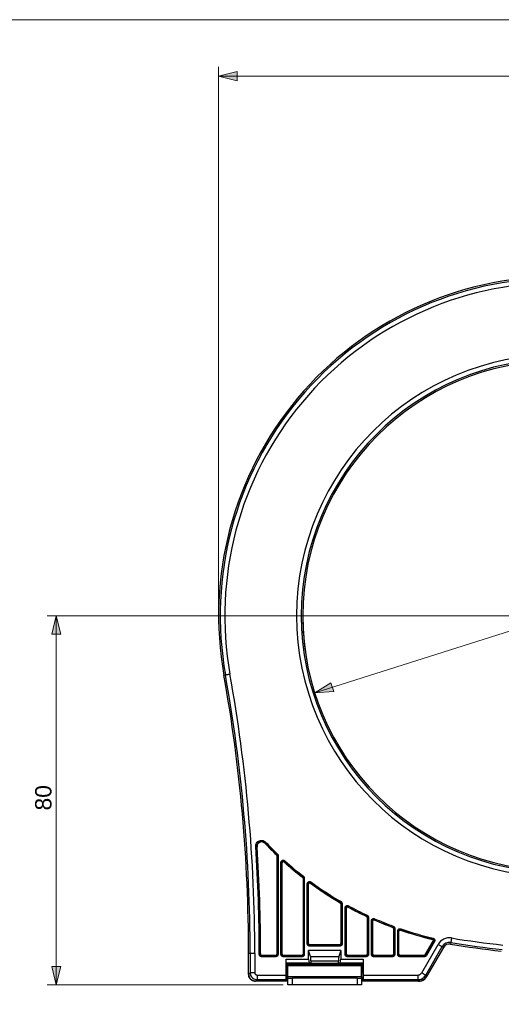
# Model space of a CAD drawing. Header units: inches. Extents: x 0 to 842, y 0 to 595.
# Tile 3 of 7: x 162 to 310, y 293 to 595. Entities that reach past the tile are written whole.
import ezdxf

# ---------------------------------------------------------------- set-up
doc = ezdxf.new("R2010")
doc.units = ezdxf.units.IN
doc.header["$MEASUREMENT"] = 0
doc.layers.add('Capa 1', color=7, linetype='Continuous')

# ---------------------------------------------------------------- blocks, each defined once
blk = doc.blocks.new('block 2')
at = {"layer": 'Capa 1', "lineweight": 0}
blk.add_lwpolyline([(0, 595.28), (841.89, 595.28), (841.89, 0), (0, 0), (0, 595.28)], dxfattribs=at)
at = {"layer": 'Capa 1', "color": 250, "lineweight": 25}
for points in [[(225.57, 393.89), (225.09, 393.8)], [(226.96, 394.14), (226.69, 394.09), (226.44, 394.04), (226.2, 394), (225.99, 393.96), (225.81, 393.93), (225.68, 393.91), (225.6, 393.89), (225.57, 393.89)], [(234.86, 341.22), (234.85, 341.42), (234.88, 341.63), (234.93, 341.85), (235.01, 342.08), (235.14, 342.3), (235.3, 342.52), (235.51, 342.72), (235.75, 342.88), (236.03, 343.01), (236.32, 343.09), (236.61, 343.11), (236.89, 343.09), (237.18, 343.02), (237.45, 342.91), (237.69, 342.76), (237.91, 342.56)], [(235.21, 341.25), (235.21, 341.41), (235.23, 341.58), (235.27, 341.75), (235.34, 341.93), (235.43, 342.11), (235.56, 342.28), (235.73, 342.44), (235.93, 342.58), (236.15, 342.68), (236.38, 342.74), (236.61, 342.76), (236.84, 342.74), (237.07, 342.69), (237.28, 342.6), (237.48, 342.47), (237.65, 342.32)], [(237.7, 342.2), (237.51, 342.37), (237.3, 342.5), (237.07, 342.59), (236.83, 342.63), (236.58, 342.64), (236.34, 342.6), (236.1, 342.52), (235.89, 342.4), (235.7, 342.25), (235.53, 342.06), (235.41, 341.85), (235.32, 341.62), (235.27, 341.38), (235.26, 341.13)], [(237.91, 342.56), (237.84, 342.5), (237.78, 342.44), (237.73, 342.39), (237.69, 342.35), (237.66, 342.33), (237.65, 342.32)], [(237.65, 342.32), (237.66, 342.3), (237.67, 342.28), (237.68, 342.26), (237.68, 342.24), (237.69, 342.22), (237.7, 342.2)], [(234.86, 341.22), (234.95, 341.23), (235.03, 341.23), (235.11, 341.24), (235.16, 341.24), (235.2, 341.25), (235.21, 341.25)], [(235.21, 341.25), (235.22, 341.23), (235.23, 341.21), (235.24, 341.19), (235.24, 341.17), (235.25, 341.15), (235.26, 341.13)], [(241.5, 338.96), (241.44, 338.9), (241.38, 338.84), (241.33, 338.78), (241.29, 338.74), (241.27, 338.72), (241.26, 338.71)], [(241.5, 338.96), (241.54, 338.92), (241.58, 338.88), (241.61, 338.83), (241.64, 338.79), (241.66, 338.74), (241.68, 338.69), (241.7, 338.63), (241.71, 338.58), (241.72, 338.52), (241.72, 338.45)], [(241.26, 338.71), (241.21, 338.69)], [(241.32, 338.43), (241.32, 338.5), (241.3, 338.57), (241.26, 338.63), (241.21, 338.69)], [(241.26, 338.71), (241.28, 338.69), (241.3, 338.66), (241.31, 338.64), (241.33, 338.62), (241.34, 338.59), (241.35, 338.57), (241.36, 338.54), (241.36, 338.51), (241.37, 338.48), (241.37, 338.45)], [(241.37, 338.45), (241.36, 338.45), (241.35, 338.44), (241.33, 338.44), (241.32, 338.43)], [(241.32, 338.43), (241.32, 308.12)], [(241.72, 338.45), (241.63, 338.45), (241.55, 338.45), (241.47, 338.45), (241.42, 338.45), (241.38, 338.45), (241.37, 338.45)], [(241.37, 338.45), (241.37, 308.07)], [(241.72, 338.45), (241.72, 308.07)], [(242.63, 336.3), (242.63, 336.37), (242.64, 336.44), (242.66, 336.52), (242.69, 336.59), (242.73, 336.67), (242.78, 336.75), (242.85, 336.82), (242.93, 336.88), (243.02, 336.94), (243.12, 336.98), (243.23, 337), (243.35, 337.01), (243.46, 337), (243.58, 336.97), (243.69, 336.91), (243.81, 336.83)], [(242.63, 336.3), (242.72, 336.3), (242.8, 336.3), (242.88, 336.3), (242.93, 336.3), (242.97, 336.3), (242.98, 336.3)], [(242.63, 308.07), (242.63, 336.3)], [(242.98, 336.3), (242.98, 336.34), (242.99, 336.37), (243, 336.41), (243.01, 336.45), (243.03, 336.49), (243.06, 336.52), (243.09, 336.56), (243.13, 336.59), (243.18, 336.62), (243.23, 336.64), (243.28, 336.65), (243.34, 336.66), (243.4, 336.65), (243.46, 336.64), (243.52, 336.61), (243.57, 336.57)], [(243.02, 336.21), (243.02, 336.22), (243.01, 336.24), (243, 336.25), (243, 336.27), (242.99, 336.29), (242.98, 336.3)], [(242.98, 308.07), (242.98, 336.3)], [(243.02, 308.12), (243.02, 336.21)], [(243.62, 336.47), (243.53, 336.53), (243.44, 336.56), (243.33, 336.56), (243.24, 336.53), (243.15, 336.48), (243.08, 336.4), (243.04, 336.31), (243.03, 336.21)], [(243.81, 336.83), (243.75, 336.76), (243.69, 336.7), (243.64, 336.65), (243.61, 336.6), (243.58, 336.58), (243.57, 336.57)], [(243.62, 336.47), (243.61, 336.49), (243.6, 336.5), (243.59, 336.52), (243.59, 336.53), (243.58, 336.55), (243.57, 336.57)], [(249.31, 331.78), (249.27, 331.76)], [(249.4, 331.48), (249.39, 331.56), (249.37, 331.64), (249.32, 331.7), (249.27, 331.76)], [(249.53, 332.06), (249.47, 331.99), (249.42, 331.92), (249.37, 331.86), (249.34, 331.82), (249.32, 331.79), (249.31, 331.78)], [(249.31, 331.78), (249.33, 331.77), (249.34, 331.75), (249.36, 331.73), (249.37, 331.71), (249.39, 331.69), (249.4, 331.67), (249.41, 331.65), (249.42, 331.62), (249.43, 331.6), (249.44, 331.57), (249.44, 331.53), (249.45, 331.5)], [(249.45, 331.5), (249.44, 331.5), (249.42, 331.49), (249.41, 331.48), (249.4, 331.48)], [(249.4, 331.48), (249.4, 308.12)], [(249.8, 331.5), (249.71, 331.5), (249.63, 331.5), (249.55, 331.5), (249.5, 331.5), (249.46, 331.5), (249.45, 331.5)], [(249.45, 331.5), (249.45, 308.07)], [(249.53, 332.06), (249.56, 332.03), (249.6, 332), (249.63, 331.96), (249.66, 331.93), (249.69, 331.89), (249.71, 331.84), (249.73, 331.8), (249.76, 331.75), (249.77, 331.69), (249.79, 331.63), (249.8, 331.57), (249.8, 331.5)], [(249.8, 331.5), (249.8, 308.07)], [(250.71, 329.75), (250.71, 329.82), (250.72, 329.89), (250.74, 329.96), (250.76, 330.03), (250.8, 330.1), (250.85, 330.18), (250.91, 330.25), (250.98, 330.31), (251.07, 330.37), (251.16, 330.41), (251.27, 330.44), (251.37, 330.46), (251.49, 330.46), (251.6, 330.44), (251.72, 330.39), (251.83, 330.32)], [(251.06, 329.75), (251.06, 329.78), (251.07, 329.82), (251.08, 329.85), (251.09, 329.89), (251.11, 329.93), (251.13, 329.96), (251.16, 330), (251.2, 330.03), (251.24, 330.06), (251.29, 330.08), (251.34, 330.1), (251.39, 330.11), (251.45, 330.1), (251.51, 330.09), (251.57, 330.07), (251.62, 330.04)], [(251.67, 329.95), (251.58, 330), (251.49, 330.02), (251.39, 330.01), (251.3, 329.98), (251.22, 329.93), (251.16, 329.85), (251.12, 329.77), (251.1, 329.67)], [(251.83, 330.32), (251.78, 330.25), (251.73, 330.18), (251.69, 330.12), (251.65, 330.08), (251.63, 330.05), (251.62, 330.04)], [(251.67, 329.95), (251.66, 329.97), (251.65, 329.98), (251.65, 329.99), (251.64, 330.01), (251.63, 330.02), (251.62, 330.04)], [(250.71, 311.33), (250.71, 329.75)], [(250.71, 329.75), (250.8, 329.75), (250.88, 329.75), (250.95, 329.75), (251.01, 329.75), (251.05, 329.75), (251.06, 329.75)], [(251.1, 329.67), (251.1, 329.68), (251.09, 329.69), (251.08, 329.71), (251.08, 329.72), (251.07, 329.74), (251.06, 329.75)], [(251.06, 311.33), (251.06, 329.75)], [(251.1, 311.38), (251.1, 329.67)], [(260.89, 323.99), (260.85, 323.96)], [(261.02, 323.65), (261.01, 323.75), (260.98, 323.83), (260.92, 323.9), (260.85, 323.96)], [(261.07, 324.29), (261.02, 324.21), (260.98, 324.14), (260.94, 324.08), (260.92, 324.03), (260.9, 324), (260.89, 323.99)], [(260.89, 323.99), (260.92, 323.97), (260.94, 323.95), (260.97, 323.93), (260.99, 323.9), (261.01, 323.88), (261.03, 323.84), (261.04, 323.81), (261.06, 323.77), (261.06, 323.73), (261.07, 323.68)], [(261.07, 324.29), (261.12, 324.26), (261.17, 324.22), (261.22, 324.18), (261.26, 324.13), (261.3, 324.07), (261.34, 324.01), (261.37, 323.94), (261.4, 323.86), (261.42, 323.77), (261.42, 323.68)], [(261.02, 323.65), (261.02, 311.38)], [(261.07, 323.68), (261.06, 323.67), (261.05, 323.67), (261.04, 323.66), (261.03, 323.65)], [(261.42, 323.68), (261.33, 323.68), (261.25, 323.68), (261.17, 323.68), (261.12, 323.68), (261.08, 323.68), (261.07, 323.68)], [(261.07, 323.68), (261.07, 311.33)], [(261.42, 323.68), (261.42, 311.33)], [(262.33, 322.37), (262.33, 322.44), (262.34, 322.5), (262.36, 322.57), (262.38, 322.64), (262.41, 322.71), (262.45, 322.77), (262.51, 322.84), (262.57, 322.91), (262.65, 322.96), (262.73, 323.01), (262.82, 323.05), (262.93, 323.07), (263.03, 323.08), (263.14, 323.07), (263.26, 323.04), (263.38, 322.99)], [(262.33, 308.07), (262.33, 322.37)], [(262.33, 322.37), (262.42, 322.37), (262.5, 322.37), (262.58, 322.37), (262.63, 322.37), (262.67, 322.37), (262.68, 322.37)], [(262.68, 322.37), (262.68, 322.4), (262.69, 322.44), (262.7, 322.47), (262.71, 322.5), (262.72, 322.54), (262.74, 322.57), (262.77, 322.61), (262.8, 322.64), (262.84, 322.67), (262.88, 322.69), (262.93, 322.71), (262.98, 322.72), (263.03, 322.73), (263.09, 322.72), (263.15, 322.71), (263.21, 322.68)], [(262.73, 322.3), (262.71, 322.32), (262.7, 322.34), (262.69, 322.35), (262.68, 322.37)], [(262.68, 308.07), (262.68, 322.37)], [(263.25, 322.61), (263.16, 322.64), (263.07, 322.65), (262.98, 322.64), (262.9, 322.6), (262.83, 322.55), (262.77, 322.47), (262.74, 322.39), (262.73, 322.3)], [(262.73, 308.12), (262.73, 322.3)], [(263.38, 322.99), (263.33, 322.91), (263.29, 322.84), (263.26, 322.78), (263.23, 322.73), (263.21, 322.69), (263.21, 322.68)], [(263.25, 322.61), (263.24, 322.63), (263.23, 322.65), (263.22, 322.67), (263.21, 322.68)], [(268.94, 319.78), (268.9, 319.75)], [(269.1, 319.43), (269.09, 319.53), (269.05, 319.62), (268.99, 319.69), (268.9, 319.75)], [(269.09, 320.1), (269.05, 320.02), (269.02, 319.94), (268.99, 319.87), (268.96, 319.82), (268.95, 319.79), (268.94, 319.78)], [(268.94, 319.78), (268.96, 319.77), (268.99, 319.75), (269.01, 319.74), (269.03, 319.72), (269.05, 319.7), (269.07, 319.67), (269.09, 319.64), (269.11, 319.61), (269.13, 319.58), (269.14, 319.54), (269.14, 319.5), (269.15, 319.46)], [(269.09, 320.1), (269.14, 320.08), (269.18, 320.05), (269.23, 320.02), (269.27, 319.98), (269.31, 319.94), (269.36, 319.89), (269.39, 319.83), (269.43, 319.77), (269.46, 319.7), (269.48, 319.62), (269.5, 319.54), (269.5, 319.46)], [(269.15, 319.46), (269.14, 319.45), (269.13, 319.44), (269.11, 319.44), (269.1, 319.43)], [(269.1, 319.43), (269.1, 308.12)], [(269.5, 319.46), (269.41, 319.46), (269.33, 319.46), (269.25, 319.46), (269.2, 319.46), (269.16, 319.46), (269.15, 319.46)], [(269.15, 319.46), (269.15, 308.07)], [(269.5, 319.46), (269.5, 308.07)], [(270.41, 318.4), (270.41, 318.47), (270.42, 318.54), (270.44, 318.62), (270.47, 318.69), (270.51, 318.77), (270.56, 318.85), (270.63, 318.92), (270.71, 318.98), (270.8, 319.04), (270.9, 319.08), (271.02, 319.1), (271.14, 319.11), (271.27, 319.09), (271.4, 319.05)], [(270.41, 308.07), (270.41, 318.4)], [(270.41, 318.4), (270.5, 318.4), (270.58, 318.4), (270.65, 318.4), (270.71, 318.4), (270.75, 318.4), (270.76, 318.4)], [(270.76, 318.4), (270.76, 318.44), (270.77, 318.47), (270.78, 318.51), (270.79, 318.55), (270.81, 318.59), (270.84, 318.62), (270.87, 318.66), (270.91, 318.69), (270.96, 318.72), (271.01, 318.74), (271.07, 318.75), (271.13, 318.76), (271.19, 318.75), (271.26, 318.73)], [(270.8, 318.34), (270.79, 318.35), (270.78, 318.37), (270.77, 318.39), (270.76, 318.4)], [(270.76, 308.07), (270.76, 318.4)], [(271.3, 318.66), (271.21, 318.69), (271.13, 318.69), (271.04, 318.67), (270.96, 318.63), (270.9, 318.58), (270.85, 318.5), (270.82, 318.42), (270.8, 318.34)], [(270.8, 308.12), (270.8, 318.34)], [(271.4, 319.05), (271.36, 318.97), (271.33, 318.89), (271.3, 318.82), (271.28, 318.77), (271.26, 318.74), (271.26, 318.73)], [(271.3, 318.66), (271.26, 318.73)], [(276.99, 316.41), (276.95, 316.38)], [(277.18, 316.05), (277.17, 316.12), (277.15, 316.19), (277.12, 316.25), (277.07, 316.3), (277.02, 316.35), (276.95, 316.38)], [(277.12, 316.74), (277.08, 316.66), (277.06, 316.58), (277.03, 316.51), (277.01, 316.46), (277, 316.42), (276.99, 316.41)], [(276.99, 316.41), (277.02, 316.4), (277.05, 316.39), (277.07, 316.37), (277.09, 316.35), (277.12, 316.33), (277.14, 316.31), (277.16, 316.28), (277.18, 316.25), (277.2, 316.21), (277.21, 316.17), (277.22, 316.12), (277.23, 316.08)], [(277.12, 316.74), (277.17, 316.72), (277.22, 316.69), (277.27, 316.66), (277.32, 316.63), (277.37, 316.59), (277.41, 316.54), (277.46, 316.48), (277.5, 316.41), (277.53, 316.34), (277.56, 316.26), (277.57, 316.17), (277.58, 316.08)], [(277.23, 316.08), (277.21, 316.07), (277.2, 316.06), (277.19, 316.06), (277.18, 316.05)], [(277.18, 316.05), (277.18, 308.12)], [(277.58, 316.08), (277.49, 316.08), (277.4, 316.08), (277.33, 316.08), (277.27, 316.08), (277.24, 316.08), (277.23, 316.08)], [(277.23, 316.08), (277.23, 308.07)], [(277.58, 316.08), (277.58, 308.07)], [(278.49, 315.25), (278.49, 315.32), (278.5, 315.4), (278.52, 315.47), (278.55, 315.55), (278.59, 315.63), (278.65, 315.7), (278.71, 315.77), (278.78, 315.83), (278.87, 315.88), (278.96, 315.92), (279.07, 315.95), (279.18, 315.96), (279.3, 315.95), (279.42, 315.92)], [(278.49, 308.07), (278.49, 315.25)], [(278.49, 315.25), (278.58, 315.25), (278.66, 315.25), (278.73, 315.25), (278.79, 315.25), (278.83, 315.25), (278.84, 315.25)], [(278.84, 315.25), (278.84, 315.29), (278.85, 315.32), (278.86, 315.36), (278.87, 315.4), (278.89, 315.44), (278.92, 315.48), (278.95, 315.51), (278.99, 315.54), (279.03, 315.57), (279.08, 315.59), (279.13, 315.6), (279.19, 315.6), (279.25, 315.6), (279.31, 315.59)], [(278.88, 315.19), (278.87, 315.2), (278.86, 315.22), (278.85, 315.24), (278.84, 315.25)], [(278.84, 308.07), (278.84, 315.25)], [(279.35, 315.52), (279.27, 315.54), (279.19, 315.54), (279.1, 315.52), (279.03, 315.48), (278.97, 315.42), (278.92, 315.35), (278.89, 315.27), (278.88, 315.19)], [(278.88, 308.12), (278.88, 315.19)], [(279.42, 315.92), (279.39, 315.83), (279.37, 315.75), (279.34, 315.69), (279.32, 315.63), (279.31, 315.6), (279.31, 315.59)], [(279.35, 315.52), (279.31, 315.59)], [(286.97, 307.94), (289.41, 312.17)], [(289.47, 312.2), (286.99, 307.89)], [(289.78, 312.02), (287.3, 307.72)], [(289.25, 312.72), (289.18, 312.69)], [(289.41, 312.17), (289.44, 312.24), (289.45, 312.32), (289.45, 312.41), (289.43, 312.49), (289.38, 312.56), (289.33, 312.62), (289.26, 312.66), (289.18, 312.69)], [(289.33, 313.06), (289.31, 312.97), (289.29, 312.89), (289.27, 312.82), (289.26, 312.77), (289.25, 312.73), (289.25, 312.72)], [(289.25, 312.72), (289.28, 312.71), (289.32, 312.69), (289.35, 312.68), (289.38, 312.65), (289.41, 312.63), (289.44, 312.6), (289.46, 312.57), (289.48, 312.53), (289.5, 312.5), (289.51, 312.47), (289.52, 312.44), (289.52, 312.41), (289.52, 312.38), (289.52, 312.36), (289.52, 312.33), (289.52, 312.3), (289.51, 312.28), (289.5, 312.25), (289.49, 312.22), (289.47, 312.2)], [(289.33, 313.06), (289.4, 313.04), (289.47, 313.02), (289.53, 312.98), (289.6, 312.94), (289.66, 312.88), (289.72, 312.82), (289.76, 312.76), (289.8, 312.69), (289.83, 312.63), (289.85, 312.57), (289.86, 312.51), (289.87, 312.45), (289.88, 312.39), (289.87, 312.34), (289.87, 312.29), (289.86, 312.24), (289.85, 312.18), (289.83, 312.13), (289.81, 312.08), (289.78, 312.02)], [(289.47, 312.2), (289.46, 312.19), (289.44, 312.18), (289.42, 312.17), (289.41, 312.17)], [(289.78, 312.02), (289.7, 312.06), (289.63, 312.11), (289.57, 312.14), (289.52, 312.17), (289.49, 312.19), (289.47, 312.2)], [(294.8, 311.72), (294.72, 311.24)], [(295.03, 313.12), (294.99, 312.85), (294.95, 312.59), (294.91, 312.35), (294.87, 312.14), (294.84, 311.97), (294.82, 311.83), (294.81, 311.75), (294.8, 311.72)], [(251.41, 310.62), (251.35, 310.63), (251.28, 310.64), (251.21, 310.65), (251.14, 310.68), (251.06, 310.72), (250.99, 310.77), (250.91, 310.83), (250.85, 310.91), (250.79, 310.99), (250.75, 311.09), (250.72, 311.21), (250.71, 311.33)], [(250.71, 311.33), (250.8, 311.33), (250.88, 311.33), (250.95, 311.33), (251.01, 311.33), (251.05, 311.33), (251.06, 311.33)], [(251.1, 311.38), (251.06, 311.33)], [(251.41, 310.98), (251.38, 310.98), (251.35, 310.98), (251.31, 310.99), (251.27, 311.01), (251.24, 311.02), (251.2, 311.05), (251.16, 311.08), (251.13, 311.12), (251.1, 311.16), (251.08, 311.21), (251.07, 311.27), (251.06, 311.33)], [(251.1, 311.38), (251.12, 311.28), (251.15, 311.2), (251.21, 311.13), (251.28, 311.07), (251.36, 311.03), (251.46, 311.02)], [(261.02, 309.32), (251.1, 309.32)], [(251.1, 306.58), (251.1, 309.32)], [(251.72, 307.47), (251.1, 309.32)], [(251.46, 311.02), (251.41, 310.98)], [(251.41, 310.62), (251.41, 310.71), (251.41, 310.8), (251.41, 310.87), (251.41, 310.93), (251.41, 310.96), (251.41, 310.98)], [(260.71, 310.98), (251.42, 310.98)], [(260.71, 310.62), (251.42, 310.62)], [(260.67, 311.02), (251.46, 311.02)], [(261.02, 309.32), (260.4, 307.47)], [(260.67, 311.02), (260.77, 311.03), (260.85, 311.07), (260.92, 311.13), (260.98, 311.2), (261.01, 311.28), (261.02, 311.38)], [(260.67, 311.02), (260.71, 310.98)], [(261.42, 311.33), (261.42, 311.27), (261.41, 311.2), (261.39, 311.13), (261.37, 311.05), (261.33, 310.98), (261.28, 310.9), (261.22, 310.83), (261.14, 310.77), (261.05, 310.71), (260.95, 310.67), (260.84, 310.64), (260.71, 310.62)], [(261.07, 311.33), (261.07, 311.3), (261.06, 311.26), (261.05, 311.23), (261.04, 311.19), (261.02, 311.15), (261, 311.12), (260.96, 311.08), (260.93, 311.05), (260.88, 311.02), (260.83, 311), (260.78, 310.98), (260.71, 310.98)], [(260.71, 310.62), (260.71, 310.71), (260.71, 310.8), (260.71, 310.87), (260.71, 310.93), (260.71, 310.96), (260.71, 310.98)], [(261.02, 311.38), (261.07, 311.33)], [(261.02, 309.32), (261.02, 306.58)], [(261.42, 311.33), (261.33, 311.33), (261.25, 311.33), (261.17, 311.33), (261.12, 311.33), (261.08, 311.33), (261.07, 311.33)], [(285.85, 302.43), (290.89, 311.16)], [(287.08, 301.72), (292.12, 310.45)], [(292.53, 310.21), (287.35, 301.24)], [(292.53, 310.21), (287.35, 301.24)], [(290.89, 311.16), (291.12, 311.02), (291.35, 310.89), (291.56, 310.77), (291.75, 310.66), (291.9, 310.58), (292.02, 310.51), (292.09, 310.47), (292.12, 310.45)], [(292.12, 310.45), (292.53, 310.21)], [(232.68, 301.95), (232.68, 308.33)], [(232.68, 301.95), (232.68, 308.33)], [(233.16, 308.33), (232.68, 308.33)], [(234.58, 308.33), (234.31, 308.33), (234.04, 308.33), (233.8, 308.33), (233.58, 308.33), (233.41, 308.33), (233.28, 308.33), (233.19, 308.33), (233.16, 308.33)], [(233.16, 308.33), (233.16, 302.43)], [(234.58, 308.33), (234.58, 302.43)], [(235.97, 308.33), (236.06, 308.33), (236.14, 308.33), (236.21, 308.33), (236.27, 308.33), (236.31, 308.33), (236.32, 308.33)], [(235.97, 308.07), (235.97, 308.33)], [(235.97, 308.07), (236.06, 308.07), (236.14, 308.07), (236.21, 308.07), (236.27, 308.07), (236.31, 308.07), (236.32, 308.07)], [(236.67, 307.36), (236.61, 307.37), (236.54, 307.38), (236.47, 307.39), (236.4, 307.42), (236.32, 307.46), (236.25, 307.51), (236.17, 307.57), (236.11, 307.65), (236.05, 307.73), (236.01, 307.83), (235.98, 307.95), (235.97, 308.07)], [(236.32, 308.33), (236.36, 308.33)], [(236.32, 308.07), (236.32, 308.33)], [(236.36, 308.12), (236.32, 308.07)], [(236.67, 307.72), (236.64, 307.72), (236.61, 307.72), (236.57, 307.73), (236.53, 307.75), (236.5, 307.77), (236.46, 307.79), (236.42, 307.82), (236.39, 307.86), (236.36, 307.9), (236.34, 307.95), (236.33, 308.01), (236.32, 308.07)], [(236.36, 308.33), (236.36, 308.12)], [(236.36, 308.12), (236.38, 308.02), (236.41, 307.94), (236.47, 307.87), (236.54, 307.81), (236.62, 307.77), (236.72, 307.76)], [(236.72, 307.76), (236.67, 307.72)], [(236.67, 307.36), (236.67, 307.45), (236.67, 307.54), (236.67, 307.61), (236.67, 307.67), (236.67, 307.7), (236.67, 307.72)], [(241.01, 307.72), (236.67, 307.72)], [(241.01, 307.36), (236.67, 307.36)], [(240.97, 307.76), (236.72, 307.76)], [(240.97, 307.76), (241.06, 307.77), (241.15, 307.81), (241.22, 307.87), (241.28, 307.94), (241.31, 308.02), (241.32, 308.12)], [(240.97, 307.76), (241.01, 307.72)], [(241.37, 308.07), (241.37, 308.04), (241.36, 308), (241.35, 307.97), (241.34, 307.93), (241.32, 307.9), (241.3, 307.86), (241.26, 307.82), (241.23, 307.79), (241.18, 307.76), (241.13, 307.74), (241.08, 307.72), (241.01, 307.72)], [(241.72, 308.07), (241.72, 308.01), (241.71, 307.94), (241.69, 307.87), (241.66, 307.79), (241.63, 307.72), (241.58, 307.64), (241.51, 307.57), (241.44, 307.51), (241.35, 307.45), (241.25, 307.41), (241.14, 307.38), (241.01, 307.36)], [(241.01, 307.36), (241.01, 307.45), (241.01, 307.54), (241.01, 307.61), (241.01, 307.67), (241.01, 307.7), (241.01, 307.72)], [(241.32, 308.12), (241.37, 308.07)], [(241.72, 308.07), (241.63, 308.07), (241.55, 308.07), (241.47, 308.07), (241.42, 308.07), (241.38, 308.07), (241.37, 308.07)], [(243.34, 307.36), (243.27, 307.37), (243.2, 307.38), (243.13, 307.39), (243.06, 307.42), (242.98, 307.46), (242.91, 307.51), (242.84, 307.57), (242.77, 307.65), (242.71, 307.73), (242.67, 307.83), (242.64, 307.95), (242.63, 308.07)], [(242.63, 308.07), (242.72, 308.07), (242.8, 308.07), (242.88, 308.07), (242.93, 308.07), (242.97, 308.07), (242.98, 308.07)], [(243.02, 308.12), (242.98, 308.07)], [(243.34, 307.72), (243.3, 307.72), (243.27, 307.72), (243.23, 307.73), (243.2, 307.75), (243.16, 307.77), (243.12, 307.79), (243.09, 307.82), (243.05, 307.86), (243.02, 307.9), (243, 307.95), (242.99, 308.01), (242.98, 308.07)], [(243.02, 308.12), (243.04, 308.02), (243.07, 307.94), (243.13, 307.87), (243.2, 307.81), (243.28, 307.77), (243.38, 307.76)], [(243.38, 307.76), (243.34, 307.72)], [(243.34, 307.36), (243.34, 307.45), (243.34, 307.54), (243.34, 307.61), (243.34, 307.67), (243.34, 307.7), (243.34, 307.72)], [(249.09, 307.72), (243.34, 307.72)], [(249.09, 307.36), (243.34, 307.36)], [(249.05, 307.76), (243.38, 307.76)], [(244.24, 305.48), (244.2, 306.58)], [(244.2, 306.58), (251.1, 306.58)], [(244.2, 301.72), (244.2, 306.58)], [(249.05, 307.76), (249.14, 307.77), (249.23, 307.81), (249.3, 307.87), (249.36, 307.94), (249.39, 308.02), (249.4, 308.12)], [(249.05, 307.76), (249.09, 307.72)], [(249.8, 308.07), (249.8, 308.01), (249.79, 307.94), (249.77, 307.87), (249.74, 307.79), (249.71, 307.72), (249.66, 307.64), (249.59, 307.57), (249.52, 307.51), (249.43, 307.45), (249.33, 307.41), (249.22, 307.38), (249.09, 307.36)], [(249.45, 308.07), (249.45, 308.04), (249.44, 308), (249.43, 307.97), (249.42, 307.93), (249.4, 307.9), (249.37, 307.86), (249.34, 307.82), (249.31, 307.79), (249.26, 307.76), (249.21, 307.74), (249.15, 307.72), (249.09, 307.72)], [(249.09, 307.36), (249.09, 307.45), (249.09, 307.54), (249.09, 307.61), (249.09, 307.67), (249.09, 307.7), (249.09, 307.72)], [(249.4, 308.12), (249.45, 308.07)], [(249.8, 308.07), (249.71, 308.07), (249.63, 308.07), (249.55, 308.07), (249.5, 308.07), (249.46, 308.07), (249.45, 308.07)], [(251.1, 306.58), (251.29, 305.48)], [(251.72, 307.47), (260.4, 307.47)], [(251.82, 306.1), (251.82, 306.33), (251.81, 306.56), (251.8, 306.77), (251.79, 306.97), (251.78, 307.14), (251.76, 307.28), (251.74, 307.39), (251.72, 307.47)], [(251.82, 306.1), (251.82, 305.38)], [(251.82, 306.1), (260.31, 306.1)], [(260.4, 307.47), (260.38, 307.39), (260.37, 307.28), (260.35, 307.14), (260.34, 306.96), (260.33, 306.77), (260.32, 306.56), (260.31, 306.33), (260.31, 306.1)], [(260.31, 305.38), (260.31, 306.1)], [(260.84, 305.48), (261.02, 306.58)], [(261.02, 306.58), (267.92, 306.58)], [(263.04, 307.36), (262.97, 307.37), (262.9, 307.38), (262.83, 307.39), (262.76, 307.42), (262.68, 307.46), (262.61, 307.51), (262.54, 307.57), (262.47, 307.65), (262.41, 307.73), (262.37, 307.83), (262.34, 307.95), (262.33, 308.07)], [(262.33, 308.07), (262.42, 308.07), (262.5, 308.07), (262.58, 308.07), (262.63, 308.07), (262.67, 308.07), (262.68, 308.07)], [(262.73, 308.12), (262.68, 308.07)], [(263.04, 307.72), (263, 307.72), (262.97, 307.72), (262.93, 307.73), (262.9, 307.75), (262.86, 307.77), (262.82, 307.79), (262.79, 307.82), (262.75, 307.86), (262.72, 307.9), (262.7, 307.95), (262.69, 308.01), (262.68, 308.07)], [(262.73, 308.12), (262.74, 308.02), (262.77, 307.94), (262.83, 307.87), (262.9, 307.81), (262.99, 307.77), (263.08, 307.76)], [(263.08, 307.76), (263.04, 307.72)], [(263.04, 307.36), (263.04, 307.45), (263.04, 307.54), (263.04, 307.61), (263.04, 307.67), (263.04, 307.7), (263.04, 307.72)], [(268.79, 307.72), (263.04, 307.72)], [(268.79, 307.36), (263.04, 307.36)], [(268.75, 307.76), (263.08, 307.76)], [(267.92, 306.58), (267.89, 305.48)], [(267.92, 306.58), (267.92, 301.72)], [(268.75, 307.76), (268.84, 307.77), (268.93, 307.81), (269, 307.87), (269.06, 307.94), (269.09, 308.02), (269.1, 308.12)], [(268.75, 307.76), (268.79, 307.72)], [(269.5, 308.07), (269.5, 308.01), (269.49, 307.94), (269.47, 307.87), (269.44, 307.79), (269.41, 307.72), (269.36, 307.64), (269.29, 307.57), (269.22, 307.51), (269.13, 307.45), (269.03, 307.41), (268.92, 307.38), (268.79, 307.36)], [(269.15, 308.07), (269.15, 308.04), (269.14, 308), (269.13, 307.97), (269.12, 307.93), (269.1, 307.9), (269.08, 307.86), (269.04, 307.82), (269.01, 307.79), (268.96, 307.76), (268.91, 307.74), (268.85, 307.72), (268.79, 307.72)], [(268.79, 307.36), (268.79, 307.45), (268.79, 307.54), (268.79, 307.61), (268.79, 307.67), (268.79, 307.7), (268.79, 307.72)], [(269.1, 308.12), (269.15, 308.07)], [(269.5, 308.07), (269.41, 308.07), (269.33, 308.07), (269.25, 308.07), (269.2, 308.07), (269.16, 308.07), (269.15, 308.07)], [(271.12, 307.36), (271.05, 307.37), (270.98, 307.38), (270.91, 307.39), (270.84, 307.42), (270.76, 307.46), (270.69, 307.51), (270.62, 307.57), (270.55, 307.65), (270.49, 307.73), (270.45, 307.83), (270.42, 307.95), (270.41, 308.07)], [(270.41, 308.07), (270.5, 308.07), (270.58, 308.07), (270.65, 308.07), (270.71, 308.07), (270.75, 308.07), (270.76, 308.07)], [(270.8, 308.12), (270.76, 308.07)], [(271.12, 307.72), (271.08, 307.72), (271.05, 307.72), (271.01, 307.73), (270.98, 307.75), (270.94, 307.77), (270.9, 307.79), (270.87, 307.82), (270.83, 307.86), (270.8, 307.9), (270.78, 307.95), (270.77, 308.01), (270.76, 308.07)], [(270.8, 308.12), (270.82, 308.02), (270.85, 307.94), (270.91, 307.87), (270.98, 307.81), (271.06, 307.77), (271.16, 307.76)], [(271.16, 307.76), (271.12, 307.72)], [(271.12, 307.36), (271.12, 307.45), (271.12, 307.54), (271.12, 307.61), (271.12, 307.67), (271.12, 307.7), (271.12, 307.72)], [(276.87, 307.72), (271.12, 307.72)], [(276.87, 307.36), (271.12, 307.36)], [(276.83, 307.76), (271.16, 307.76)], [(276.83, 307.76), (276.92, 307.77), (277, 307.81), (277.08, 307.87), (277.14, 307.94), (277.17, 308.02), (277.18, 308.12)], [(276.83, 307.76), (276.87, 307.72)], [(277.58, 308.07), (277.58, 308.01), (277.57, 307.94), (277.55, 307.87), (277.52, 307.79), (277.49, 307.72), (277.44, 307.64), (277.37, 307.57), (277.3, 307.51), (277.21, 307.45), (277.11, 307.41), (277, 307.38), (276.87, 307.36)], [(277.23, 308.07), (277.22, 308.04), (277.22, 308), (277.21, 307.97), (277.2, 307.93), (277.18, 307.9), (277.15, 307.86), (277.12, 307.82), (277.08, 307.79), (277.04, 307.76), (276.99, 307.74), (276.93, 307.72), (276.87, 307.72)], [(276.87, 307.36), (276.87, 307.45), (276.87, 307.54), (276.87, 307.61), (276.87, 307.67), (276.87, 307.7), (276.87, 307.72)], [(277.18, 308.12), (277.23, 308.07)], [(277.58, 308.07), (277.49, 308.07), (277.4, 308.07), (277.33, 308.07), (277.27, 308.07), (277.24, 308.07), (277.23, 308.07)], [(279.19, 307.36), (279.13, 307.37), (279.06, 307.38), (278.99, 307.39), (278.91, 307.42), (278.84, 307.46), (278.76, 307.51), (278.69, 307.57), (278.63, 307.65), (278.57, 307.73), (278.53, 307.83), (278.5, 307.95), (278.49, 308.07)], [(278.49, 308.07), (278.58, 308.07), (278.66, 308.07), (278.73, 308.07), (278.79, 308.07), (278.83, 308.07), (278.84, 308.07)], [(278.88, 308.12), (278.84, 308.07)], [(279.19, 307.72), (279.16, 307.72), (279.13, 307.72), (279.09, 307.73), (279.05, 307.75), (279.02, 307.77), (278.98, 307.79), (278.94, 307.82), (278.91, 307.86), (278.88, 307.9), (278.86, 307.95), (278.84, 308.01), (278.84, 308.07)], [(278.88, 308.12), (278.9, 308.02), (278.93, 307.94), (278.99, 307.87), (279.06, 307.81), (279.14, 307.77), (279.24, 307.76)], [(279.24, 307.76), (279.19, 307.72)], [(279.19, 307.36), (279.19, 307.45), (279.19, 307.54), (279.19, 307.61), (279.19, 307.67), (279.19, 307.7), (279.19, 307.72)], [(286.68, 307.72), (279.19, 307.72)], [(286.68, 307.36), (279.19, 307.36)], [(286.66, 307.76), (279.24, 307.76)], [(286.66, 307.76), (286.72, 307.77), (286.78, 307.78), (286.84, 307.81), (286.89, 307.84), (286.93, 307.89), (286.97, 307.94)], [(286.68, 307.72), (286.66, 307.76)], [(286.99, 307.9), (286.97, 307.87), (286.96, 307.84), (286.93, 307.82), (286.91, 307.8), (286.88, 307.78), (286.85, 307.76), (286.81, 307.74), (286.77, 307.73), (286.73, 307.72), (286.68, 307.72)], [(286.68, 307.36), (286.68, 307.45), (286.68, 307.54), (286.68, 307.61), (286.68, 307.67), (286.68, 307.7), (286.68, 307.72)], [(287.3, 307.72), (287.26, 307.67), (287.23, 307.62), (287.18, 307.57), (287.13, 307.53), (287.08, 307.48), (287.01, 307.45), (286.94, 307.41), (286.86, 307.39), (286.78, 307.37), (286.69, 307.36)], [(286.99, 307.9), (286.97, 307.94)], [(287.3, 307.72), (287.22, 307.76), (287.15, 307.81), (287.08, 307.84), (287.03, 307.87), (287, 307.89), (286.99, 307.9)], [(244.24, 305.48), (244.51, 305.21)], [(244.24, 305.48), (251.29, 305.48)], [(244.24, 302.67), (244.51, 302.94)], [(244.24, 302.67), (244.73, 302.67)], [(244.24, 302.67), (244.24, 302)], [(249.83, 305.21), (244.51, 305.21)], [(244.51, 305.21), (244.51, 302.94)], [(244.51, 302.94), (244.73, 302.94)], [(249.83, 305.21), (249.89, 305.41)], [(249.83, 305.21), (250.06, 305.07)], [(250.9, 305.41), (249.88, 305.41)], [(249.88, 305.41), (250.4, 305.06)], [(250.4, 305.06), (250.9, 305.41)], [(250.73, 305.07), (250.96, 305.21)], [(250.96, 305.21), (250.9, 305.41)], [(261.17, 305.21), (250.96, 305.21)], [(251.82, 305.38), (251.29, 305.48)], [(251.82, 305.38), (260.31, 305.38)], [(260.31, 305.38), (260.84, 305.48)], [(260.84, 305.48), (267.89, 305.48)], [(261.17, 305.21), (261.22, 305.41)], [(261.17, 305.21), (261.39, 305.07)], [(262.62, 305.41), (261.22, 305.41)], [(261.22, 305.41), (261.73, 305.07)], [(262.07, 305.07), (262.62, 305.41)], [(262.62, 305.21), (262.3, 305.21)], [(267.62, 305.21), (262.62, 305.21)], [(267.4, 302.94), (267.61, 302.94)], [(267.4, 302.67), (267.89, 302.67)], [(267.62, 305.21), (267.89, 305.48)], [(267.62, 302.94), (267.62, 305.21)], [(267.89, 302.67), (267.62, 302.94)], [(267.89, 302), (267.89, 302.67)], [(232.68, 301.95), (233.16, 302.43)], [(232.68, 301.95), (232.71, 301.61), (232.78, 301.29), (232.91, 300.98), (233.08, 300.7), (233.3, 300.45), (233.55, 300.23), (233.84, 300.06), (234.15, 299.93), (234.47, 299.85), (234.8, 299.83)], [(232.71, 301.61), (232.68, 301.95)], [(234.47, 299.85), (234.15, 299.93), (233.84, 300.06), (233.55, 300.23), (233.3, 300.45), (233.08, 300.7), (232.91, 300.99), (232.78, 301.29), (232.71, 301.61)], [(234.58, 302.43), (234.31, 302.43), (234.04, 302.43), (233.8, 302.43), (233.58, 302.43), (233.41, 302.43), (233.28, 302.43), (233.19, 302.43), (233.16, 302.43)], [(233.16, 302.43), (233.19, 302.1), (233.27, 301.78), (233.39, 301.47), (233.56, 301.19), (233.77, 300.94), (234.02, 300.72), (234.31, 300.55), (234.62, 300.42), (234.95, 300.33), (235.29, 300.31)], [(234.8, 299.82), (234.47, 299.85)], [(234.58, 302.43), (234.59, 302.32), (234.61, 302.21), (234.66, 302.11), (234.71, 302.02), (234.78, 301.94), (234.87, 301.86), (234.96, 301.8), (235.06, 301.76), (235.17, 301.73), (235.29, 301.73)], [(234.8, 299.82), (235.29, 300.31)], [(244.73, 299.82), (234.8, 299.82)], [(244.73, 299.82), (234.8, 299.82)], [(235.29, 301.72), (235.29, 301.45), (235.29, 301.19), (235.29, 300.94), (235.29, 300.73), (235.29, 300.55), (235.29, 300.42), (235.29, 300.34), (235.29, 300.31)], [(235.29, 301.72), (244.2, 301.72)], [(235.29, 300.31), (244.23, 300.31)], [(244.2, 301.72), (244.2, 301.45), (244.21, 301.19), (244.21, 300.95), (244.21, 300.73), (244.21, 300.56), (244.22, 300.42), (244.22, 300.34), (244.23, 300.31)], [(244.25, 300.28), (244.23, 300.31)], [(244.25, 300.28), (244.24, 302)], [(244.73, 302), (244.24, 302)], [(244.73, 300.28), (244.25, 300.28)], [(267.89, 302), (267.4, 302)], [(267.88, 300.28), (267.4, 300.28)], [(284.9, 299.82), (267.4, 299.82)], [(284.9, 299.82), (267.4, 299.82)], [(267.89, 302), (267.88, 300.28)], [(267.9, 300.31), (267.88, 300.28)], [(267.9, 300.31), (267.91, 300.34), (267.91, 300.42), (267.91, 300.56), (267.92, 300.73), (267.92, 300.94), (267.92, 301.19), (267.92, 301.45), (267.92, 301.72)], [(267.9, 300.31), (284.62, 300.31)], [(267.92, 301.72), (284.62, 301.72)], [(284.62, 301.72), (284.8, 301.74), (284.97, 301.77), (285.14, 301.82), (285.3, 301.9), (285.45, 302), (285.6, 302.12), (285.73, 302.26), (285.85, 302.43)], [(284.62, 301.72), (284.62, 301.45), (284.62, 301.19), (284.62, 300.94), (284.62, 300.73), (284.62, 300.55), (284.62, 300.42), (284.62, 300.34), (284.62, 300.31)], [(284.62, 300.31), (284.97, 300.33), (285.32, 300.39), (285.65, 300.5), (285.97, 300.65), (286.29, 300.85), (286.58, 301.1), (286.85, 301.39), (287.08, 301.72)], [(284.9, 299.82), (284.62, 300.31)], [(284.9, 299.82), (285.4, 299.87), (285.87, 300), (286.32, 300.2), (286.72, 300.49), (287.07, 300.83), (287.35, 301.24)], [(285.4, 299.87), (284.9, 299.82)], [(285.87, 300), (285.4, 299.87)], [(285.85, 302.43), (286.09, 302.3), (286.31, 302.16), (286.52, 302.04), (286.71, 301.94), (286.86, 301.85), (286.98, 301.78), (287.05, 301.74), (287.08, 301.73)], [(286.32, 300.21), (285.87, 300)], [(286.72, 300.49), (286.32, 300.2)], [(287.07, 300.83), (286.72, 300.49)], [(287.35, 301.24), (287.07, 300.83)], [(287.35, 301.24), (287.08, 301.72)]]:
    blk.add_lwpolyline(points, dxfattribs=at)
for points in [[(327.64, 516.32), (296.8, 516.32), (267.55, 502.66), (247.75, 479.01)], [(327.64, 516.32), (296.8, 516.32), (267.55, 502.66), (247.75, 479.01)], [(327.64, 515.84), (296.94, 515.84), (267.83, 502.24), (248.12, 478.7)], [(327.64, 514.42), (297.36, 514.42), (268.64, 501.01), (249.21, 477.79)], [(327.64, 492.35), (283.34, 492.35), (247.43, 456.44), (247.43, 412.15)], [(327.64, 490.94), (284.12, 490.94), (248.85, 455.66), (248.85, 412.15)], [(327.64, 490.45), (284.39, 490.45), (249.33, 455.4), (249.33, 412.15)], [(327.64, 490.45), (284.39, 490.45), (249.33, 455.4), (249.33, 412.15)], [(247.75, 479.01), (227.96, 455.36), (219.66, 424.16), (225.09, 393.8)], [(247.75, 479.01), (227.96, 455.36), (219.66, 424.16), (225.09, 393.8)], [(248.12, 478.7), (228.42, 455.16), (220.16, 424.1), (225.57, 393.89)], [(249.21, 477.79), (229.78, 454.57), (221.63, 423.94), (226.96, 394.14)], [(247.43, 412.15), (247.43, 367.85), (283.34, 331.94), (327.64, 331.94)], [(248.85, 412.15), (248.85, 368.63), (284.12, 333.36), (327.64, 333.36)], [(249.33, 412.15), (249.33, 368.9), (284.39, 333.84), (327.64, 333.84)], [(249.33, 412.15), (249.33, 368.9), (284.39, 333.84), (327.64, 333.84)], [(232.68, 308.33), (232.68, 336.99), (230.14, 365.59), (225.09, 393.8)], [(232.68, 308.33), (232.68, 336.99), (230.14, 365.59), (225.09, 393.8)], [(233.16, 308.33), (233.16, 337.02), (230.62, 365.65), (225.57, 393.89)], [(234.58, 308.33), (234.58, 337.1), (232.03, 365.82), (226.96, 394.14)], [(237.65, 342.32), (238.82, 341.08), (240.03, 339.88), (241.26, 338.71)], [(237.7, 342.2), (238.84, 341), (240.02, 339.83), (241.21, 338.69)], [(237.91, 342.56), (239.08, 341.33), (240.28, 340.13), (241.5, 338.96)], [(235.97, 308.33), (235.97, 319.3), (235.6, 330.27), (234.86, 341.22)], [(236.32, 308.33), (236.32, 319.31), (235.95, 330.29), (235.21, 341.25)], [(236.36, 308.33), (236.36, 319.27), (236, 330.21), (235.26, 341.13)], [(243.57, 336.57), (245.43, 334.9), (247.34, 333.31), (249.31, 331.78)], [(243.62, 336.47), (245.44, 334.83), (247.33, 333.26), (249.27, 331.76)], [(243.81, 336.83), (245.66, 335.17), (247.56, 333.58), (249.53, 332.06)], [(251.62, 330.04), (254.6, 327.86), (257.7, 325.84), (260.89, 323.99)], [(251.67, 329.95), (254.62, 327.79), (257.68, 325.79), (260.85, 323.96)], [(251.83, 330.32), (254.8, 328.15), (257.89, 326.14), (261.07, 324.29)], [(263.21, 322.68), (265.09, 321.66), (267, 320.69), (268.94, 319.78)], [(263.25, 322.61), (265.1, 321.6), (266.99, 320.65), (268.9, 319.75)], [(263.38, 322.99), (265.25, 321.97), (267.16, 321), (269.09, 320.1)], [(271.26, 318.73), (273.15, 317.9), (275.06, 317.13), (276.99, 316.41)], [(271.3, 318.66), (273.16, 317.85), (275.05, 317.08), (276.95, 316.38)], [(271.4, 319.05), (273.28, 318.23), (275.19, 317.46), (277.12, 316.74)], [(279.31, 315.59), (282.57, 314.47), (285.89, 313.51), (289.25, 312.72)], [(279.35, 315.52), (282.58, 314.42), (285.86, 313.47), (289.18, 312.69)], [(279.42, 315.92), (282.68, 314.8), (285.98, 313.85), (289.33, 313.06)], [(295.03, 313.12), (293.38, 313.39), (291.73, 312.61), (290.89, 311.16)], [(294.8, 311.72), (293.73, 311.9), (292.66, 311.39), (292.12, 310.45)], [(294.8, 311.72), (300.05, 310.85), (305.32, 310.13), (310.61, 309.56)], [(295.03, 313.12), (300.25, 312.25), (305.5, 311.54), (310.76, 310.96)], [(294.72, 311.25), (293.85, 311.39), (292.98, 310.98), (292.53, 310.21)], [(294.72, 311.25), (293.85, 311.39), (292.98, 310.98), (292.53, 310.21)], [(294.72, 311.25), (299.9, 310.39), (305.1, 309.67), (310.31, 309.1)], [(294.72, 311.25), (299.9, 310.39), (305.1, 309.67), (310.31, 309.1)]]:
    blk.add_open_spline(points, degree=3, dxfattribs=at)
blk = doc.blocks.new('block 3')
at = {"layer": 'Capa 1'}
h = blk.add_hatch(color=250, dxfattribs=at)
h.dxf.hatch_style = 2
h.paths.add_polyline_path([(223.47, 577.93), (229.13, 579.35), (229.13, 576.52)])
h = blk.add_hatch(color=250, dxfattribs=at)
h.dxf.hatch_style = 2
h.paths.add_polyline_path([(252.99, 388.48), (257.97, 391.55), (258.83, 388.84)])
at = {"layer": 'Capa 1', "lineweight": 0}
for points in [[(0, 595.28), (841.89, 595.28), (841.89, 0), (0, 0), (0, 595.28)], [(223.47, 577.93), (229.13, 579.35), (229.13, 576.52), (223.47, 577.93)], [(223.47, 577.93), (229.13, 579.35), (229.13, 576.52), (223.47, 577.93)], [(252.99, 388.48), (257.97, 391.55), (258.83, 388.84), (252.99, 388.48)], [(252.99, 388.48), (257.97, 391.55), (258.83, 388.84), (252.99, 388.48)]]:
    blk.add_lwpolyline(points, dxfattribs=at)
at = {"layer": 'Capa 1', "color": 250, "lineweight": 9}
blk.add_open_spline([(249.33, 412.15), (249.33, 403.17), (250.88, 394.25), (253.9, 385.8)], degree=3, dxfattribs=at)
blk = doc.blocks.new('block 4')
at = {"layer": 'Capa 1', "lineweight": 0}
blk.add_lwpolyline([(0, 595.28), (841.89, 595.28), (841.89, 0), (0, 0), (0, 595.28)], dxfattribs=at)
blk = doc.blocks.new('block 5')
at = {"layer": 'Capa 1', "lineweight": 0}
blk.add_lwpolyline([(0, 595.28), (841.89, 595.28), (841.89, 0), (0, 0), (0, 595.28)], dxfattribs=at)
blk = doc.blocks.new('block 6')
at = {"layer": 'Capa 1', "lineweight": 0}
blk.add_lwpolyline([(0, 595.28), (841.89, 595.28), (841.89, 0), (0, 0), (0, 595.28)], dxfattribs=at)
blk = doc.blocks.new('block 7')
at = {"layer": 'Capa 1', "lineweight": 0}
blk.add_lwpolyline([(0, 595.28), (841.89, 595.28), (841.89, 0), (0, 0), (0, 595.28)], dxfattribs=at)
blk = doc.blocks.new('block 8')
at = {"layer": 'Capa 1'}
h = blk.add_hatch(color=250, dxfattribs=at)
h.dxf.hatch_style = 2
h.paths.add_polyline_path([(173.6, 412.15), (175.02, 406.48), (172.18, 406.48)])
h = blk.add_hatch(color=250, dxfattribs=at)
h.dxf.hatch_style = 2
h.paths.add_polyline_path([(173.6, 298.69), (172.18, 304.36), (175.02, 304.36)])
at = {"layer": 'Capa 1', "lineweight": 0}
for points in [[(0, 595.28), (841.89, 595.28), (841.89, 0), (0, 0), (0, 595.28)], [(173.6, 412.15), (175.02, 406.48), (172.18, 406.48), (173.6, 412.15)], [(173.6, 412.15), (175.02, 406.48), (172.18, 406.48), (173.6, 412.15)], [(173.6, 298.69), (172.18, 304.36), (175.02, 304.36), (173.6, 298.69)], [(173.6, 298.69), (172.18, 304.36), (175.02, 304.36), (173.6, 298.69)]]:
    blk.add_lwpolyline(points, dxfattribs=at)
blk = doc.blocks.new('block 9')
at = {"layer": 'Capa 1', "lineweight": 0}
blk.add_lwpolyline([(0, 595.28), (841.89, 595.28), (841.89, 0), (0, 0), (0, 595.28)], dxfattribs=at)
blk = doc.blocks.new('block 10')
at = {"layer": 'Capa 1', "lineweight": 0}
blk.add_lwpolyline([(0, 595.28), (841.89, 595.28), (841.89, 0), (0, 0), (0, 595.28)], dxfattribs=at)
at = {"layer": 'Capa 1', "color": 250, "lineweight": 9}
for points in [[(223.47, 414.98), (223.47, 580.77)], [(223.47, 577.93), (343.94, 577.93)], [(324.8, 412.15), (170.77, 412.15)], [(173.6, 412.15), (173.6, 355.42)], [(252.99, 388.48), (327.64, 412.15)], [(173.6, 298.69), (173.6, 355.42)], [(243.31, 298.69), (170.77, 298.69)]]:
    blk.add_lwpolyline(points, dxfattribs=at)

msp = doc.modelspace()

# ---------------------------------------------------------------- linework, layer by layer
at = {"layer": 'Capa 1', "color": 250, "lineweight": 25}
for points in [[(244.73, 305.07), (267.4, 305.07)], [(244.73, 304.71), (244.73, 305.07)], [(244.73, 301.17), (244.73, 304.71)], [(244.73, 304.71), (267.4, 304.71)], [(267.4, 305.07), (267.4, 304.71)], [(267.4, 301.17), (267.4, 304.71)], [(244.73, 300.82), (244.73, 301.17)], [(267.4, 301.17), (244.73, 301.17)], [(244.73, 298.69), (244.73, 300.82)], [(244.73, 300.82), (246.14, 300.82)], [(265.99, 300.82), (246.14, 300.82)], [(246.14, 298.69), (246.14, 300.82)], [(265.99, 300.82), (267.4, 300.82)], [(265.99, 300.82), (265.99, 298.69)], [(267.4, 301.17), (267.4, 300.82)], [(267.4, 300.82), (267.4, 298.69)], [(246.14, 298.69), (244.73, 298.69)], [(265.99, 298.69), (246.14, 298.69)], [(267.4, 298.69), (265.99, 298.69)]]:
    msp.add_lwpolyline(points, dxfattribs=at)

# ---------------------------------------------------------------- block references
at = {"layer": 'Capa 1'}
for name in ['block 2', 'block 3', 'block 4', 'block 5', 'block 6', 'block 7', 'block 8', 'block 9', 'block 10']:
    msp.add_blockref(name, (0, 0), dxfattribs=at)

# ---------------------------------------------------------------- texts
at = {"layer": 'Capa 1', "color": 250, "insert": (172.18, 352.3), "char_height": 5.0117, "attachment_point": 7, "rotation": 90}
msp.add_mtext('\\fArial|b0|i0|c0|p34;\\W1;80', dxfattribs=at)

doc.saveas('drawing.dxf')
